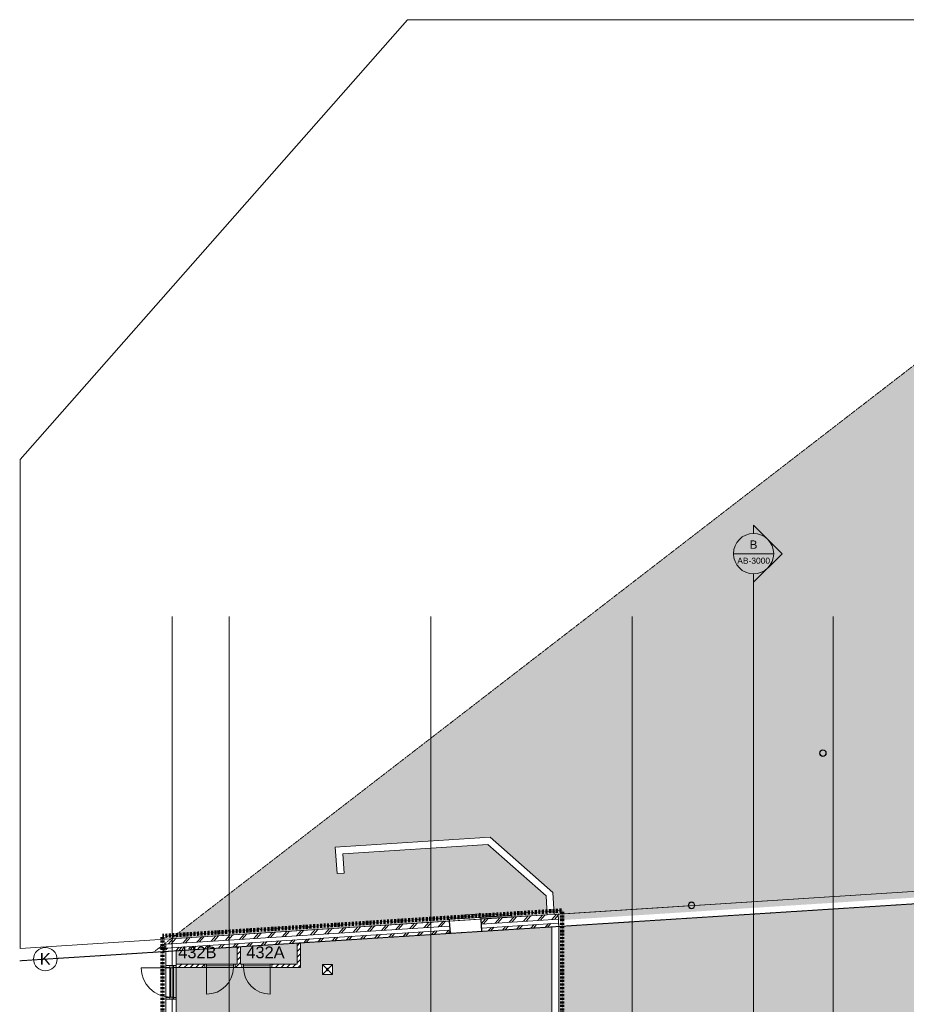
# Model space of a CAD drawing. Header units: millimetres. Extents: x 16153 to 91926, y 4686 to 113494.
# Tile 45 of 55: x 16153 to 42595, y 84109 to 113494. Entities that reach past the tile are written whole.
import ezdxf

# ---------------------------------------------------------------- set-up
doc = ezdxf.new("R2010")
doc.units = ezdxf.units.MM
for name, pattern in [('Afbreeklijn', [9, 5, -2, 0, -2]), ('ARC Dash', [4, 2, -2]), ('ARC Grid Line', [22.225, 12.7, -3.175, 3.175, -3.175]), ('ARC Section Line', [17, 10, -3, 0, -1, 0, -3])]:
    doc.linetypes.add(name, pattern=pattern)
for name, color, linetype, lineweight in [('A--A2__Ruwbouw', 8, 'Continuous', 15), ('A--AR9__AlgVoorz', 1, 'Continuous', 9), ('A--L$01A__Algemeen', 7, 'Continuous', 9), ('A--L$07A__Stramien', 1, 'Continuous', 13), ('A--L21__Buitenwanden', 3, 'Continuous', 9), ('A--L22__Binnenwanden', 2, 'Continuous', 9), ('A--L23__Vloeren', 3, 'Continuous', 9), ('A--L28__Hoofddraagconstructies', 3, 'Continuous', 9), ('A--L3__Afbouw', 2, 'Continuous', 9), ('A--L74__VasteSanitaireVoorz', 1, 'Continuous', 9), ('A--LD30__DetailPenMiddel', 3, 'Continuous', 9), ('A--LR9__AlgVoorz', 7, 'Continuous', 9), ('A--T$07A__Stramien', 1, 'Continuous', 13), ('A--TR9__AlgVoorz', 1, 'Continuous', 13)]:
    doc.layers.add(name, color=color, linetype=linetype, lineweight=lineweight)
doc.styles.add('Arial', font='arial.ttf', dxfattribs={"height": 350})
doc.styles.add('Arial_1', font='arial.ttf', dxfattribs={"height": 250})
doc.styles.add('Arial_2', font='arial.ttf', dxfattribs={"height": 180})
pattern_1 = [(45, (0, 0), (-84.85281, 84.85281), [])]
pattern_2 = [(48.646, (11178.47, 85090.2), (-225.193, 198.213), []), (48.646, (11038.58, 87285.74), (-225.1925, 198.213), [])]
pattern_3 = [(48.646, (35709.1, 86653.18), (-225.1925, 198.213), []), (48.646, (35569.2, 88848.73), (-225.1925, 198.213), [])]

# ---------------------------------------------------------------- blocks, each defined once
blk = doc.blocks.new('32_DO_WB_vo deur enkel1 - vo 2-V6-AB-Begane grond')
at = {"layer": 'A--L$01A__Algemeen'}
blk.add_line((520, -50), (520, -850), dxfattribs=at)
blk.add_arc((520, -50), 800, 180, 270, dxfattribs=at)
at = {"layer": 'A--L3__Afbouw'}
for p, q in [((-330, -50), (-330, 50)), ((-330, 50), (-280, 50)), ((-280, 50), (-280, -50)), ((-280, 0), (520, 0)), ((-280, -50), (-280, 0)), ((520, -50), (520, 50)), ((520, 50), (570, 50)), ((520, 0), (520, -50)), ((570, 50), (570, -50)), ((-280, -50), (-330, -50)), ((520, -50), (-280, -50)), ((570, -50), (520, -50))]:
    blk.add_line(p, q, dxfattribs=at)
blk = doc.blocks.new('32_DO_WB_vo deur enkel1 - vo 2-1766223-AB-Begane grond')
at = {"layer": 'A--L$01A__Algemeen'}
blk.add_line((520, 50), (520, 850), dxfattribs=at)
blk.add_arc((520, 50), 800, 90, 180, dxfattribs=at)
at = {"layer": 'A--L3__Afbouw'}
for p, q in [((-280, 50), (-330, 50)), ((-330, 50), (-330, -50)), ((520, 50), (-280, 50)), ((-280, 50), (-280, 0)), ((-280, -50), (-280, 50)), ((520, 0), (520, 50)), ((570, 50), (520, 50)), ((520, 50), (520, -50)), ((570, -50), (570, 50)), ((-330, -50), (-280, -50)), ((-280, 0), (520, 0)), ((520, -50), (570, -50))]:
    blk.add_line(p, q, dxfattribs=at)
blk = doc.blocks.new('31_DO_WB_vo deur enkel - vo-1940336-AB-Begane grond')
at = {"layer": 'A--L$01A__Algemeen'}
blk.add_line((435, 34), (435, 887), dxfattribs=at)
blk.add_arc((435, 17), 870, 90, 180, dxfattribs=at)
at = {"layer": 'A--L3__Afbouw'}
for p, q in [((-502, 34), (-435, 34)), ((-435, 34), (-435, -80)), ((-435, 34), (435, 34)), ((-435, -33), (-435, 17)), ((-435, 17), (435, 17)), ((435, 34), (502, 34)), ((435, -80), (435, 34)), ((435, 17), (435, -33)), ((-435, -80), (-502, -80)), ((435, -33), (-435, -33)), ((435, -80), (-435, -80)), ((502, -80), (435, -80))]:
    blk.add_line(p, q, dxfattribs=at)
blk = doc.blocks.new('28_SCF_ARC_stalen_kolom_rond - Stalen kolom ø200mm-V9-AB-Begane grond')
at = {"layer": 'A--L28__Hoofddraagconstructies'}
for radius, start, end in [(100, 360, 180), (100, 180, 360), (90, 0, 180), (90, 180, 360)]:
    blk.add_arc((0, 0), radius, start, end, dxfattribs=at)
blk = doc.blocks.new('52_PF_FB_Drain square1 - Second Floor-1575804-AB-Begane grond')
at = {"layer": 'A--L$01A__Algemeen'}
for p in [(-150, 150), (150, 150), (-150, -150), (150, -150)]:
    blk.add_line(p, (0, 0), dxfattribs=at)
at = {"layer": 'A--L74__VasteSanitaireVoorz'}
for p, q in [((150, 150), (-150, 150)), ((-150, 150), (-150, -150)), ((-14, 24), (-47, 24)), ((-47, 24), (-47, 18)), ((-47, 18), (-47, 24)), ((-47, 24), (-14, 24)), ((-47, 18), (-20, 18)), ((-20, 18), (-47, 18)), ((-30, 5), (-37, -11)), ((-37, -11), (-30, 5)), ((-31, -11), (-23, 6)), ((-23, 6), (-31, -11)), ((-20, 18), (-30, 5)), ((-30, 5), (-20, 18)), ((-23, 6), (-14, 19)), ((-14, 19), (-23, 6)), ((-14, 19), (-14, 24)), ((-14, 24), (-14, 19)), ((-2, 24), (-8, -1)), ((-8, -1), (-2, 24)), ((22, 24), (-2, 24)), ((-2, 24), (22, 24)), ((-2, -2), (2, 1)), ((2, 1), (-2, -2)), ((0, 4), (3, 18)), ((3, 18), (0, 4)), ((9, 8), (0, 4)), ((0, 4), (9, 8)), ((2, 1), (7, 2)), ((7, 2), (2, 1)), ((3, 18), (22, 18)), ((22, 18), (3, 18)), ((7, 2), (15, -1)), ((15, -1), (7, 2)), ((20, 3), (9, 8)), ((9, 8), (20, 3)), ((24, -8), (20, 3)), ((20, 3), (24, -8)), ((22, 18), (22, 24)), ((22, 24), (22, 18)), ((150, -150), (150, 150)), ((-150, -150), (150, -150)), ((-37, -11), (-39, -25)), ((-39, -25), (-37, -11)), ((-39, -25), (-33, -25)), ((-33, -25), (-39, -25)), ((-33, -25), (-31, -11)), ((-31, -11), (-33, -25)), ((-2, -11), (-9, -12)), ((-9, -12), (-2, -11)), ((-9, -12), (-4, -22)), ((-4, -22), (-9, -12)), ((-8, -1), (-2, -2)), ((-2, -2), (-8, -1)), ((-4, -22), (7, -26)), ((7, -26), (-4, -22)), ((1, -17), (-2, -11)), ((-2, -11), (1, -17)), ((7, -20), (1, -17)), ((1, -17), (7, -20)), ((15, -16), (7, -20)), ((7, -20), (15, -16)), ((7, -26), (15, -24)), ((15, -24), (7, -26)), ((15, -1), (18, -9)), ((18, -9), (15, -1)), ((18, -9), (15, -16)), ((15, -16), (18, -9)), ((15, -24), (20, -20)), ((20, -20), (15, -24)), ((20, -20), (24, -8)), ((24, -8), (20, -20)), ((48, -4), (28, -4)), ((28, -4), (28, -10)), ((28, -10), (28, -4)), ((28, -4), (48, -4)), ((28, -10), (48, -10)), ((48, -10), (28, -10)), ((48, -10), (48, -4)), ((48, -4), (48, -10))]:
    blk.add_line(p, q, dxfattribs=at)
blk = doc.blocks.new('28_SCF_ARC_stalen_kolom_rond - Stalen kolom ø200mm-1757749-AB-Begane grond')
at = {"layer": 'A--L28__Hoofddraagconstructies'}
h = blk.add_hatch(dxfattribs=at)
h.set_pattern_fill('FP_36', color=256, style=0, pattern_type=2)
h.set_pattern_definition([(45, (-36190.3, -87062.16), (-500, 500), []), (45, (-36020.3, -87062.16), (-500, 500), []), (45, (-36010.3, -87062.16), (-500, 500), []), (45, (-36000.3, -87062.16), (-500, 500), []), (45, (-35990.3, -87062.16), (-500, 500), []), (45, (-35980.3, -87062.16), (-500, 500), []), (45, (-35970.3, -87062.16), (-500, 500), []), (45, (-35960.3, -87062.16), (-500, 500), [])])
h.paths.add_polyline_path([(-16, -98), (17, -98), (50, -87), (77, -64), (95, -31), (100, 0), (94, 34), (69, 71), (45, 88), (16, 98), (-17, 98), (-50, 87), (-77, 64), (-95, 31), (-98, -14), (-94, -34), (-77, -64), (-45, -88), (-17, -98)])
h.paths.add_polyline_path([(16, -89), (-21, -87), (-50, -74), (-77, -45), (-88, -13), (-90, 0), (-77, 45), (-61, 64), (-45, 78), (-16, 89), (17, 88), (61, 64), (69, 58), (85, 31), (90, -2), (77, -45), (69, -58), (45, -78), (17, -88)])
for radius, start, end in [(100, 360, 180), (100, 180, 360), (90, 0, 180), (90, 180, 360)]:
    blk.add_arc((0, 0), radius, start, end, dxfattribs=at)
blk = doc.blocks.new('32_DO_WB_vo Schuifdeur - vo-2245534-AB-Begane grond')
at = {"layer": 'A--L$01A__Algemeen'}
for p, q in [((120, 335), (610, 335)), ((120, 235), (120, 335)), ((558, 365), (610, 335)), ((558, 305), (558, 365)), ((610, 335), (558, 305))]:
    blk.add_line(p, q, dxfattribs=at)
at = {"layer": 'A--L3__Afbouw'}
for p, q in [((-347, 185), (-357, 185)), ((-357, 185), (-357, -185)), ((587, 235), (-347, 235)), ((-347, 235), (-347, 185)), ((-347, 185), (587, 185)), ((-347, -185), (-347, 185)), ((587, 185), (587, 235)), ((597, 185), (587, 185)), ((587, 185), (587, -185)), ((597, -185), (597, 185)), ((-357, -185), (-347, -185)), ((587, -185), (597, -185))]:
    blk.add_line(p, q, dxfattribs=at)
at = {"layer": 'A--L3__Afbouw', "linetype": 'ARC Dash', "lineweight": 15}
for p, q in [((587, 185), (587, 235)), ((587, 235), (1517, 235)), ((1517, 185), (587, 185)), ((1517, 235), (1517, 185))]:
    blk.add_line(p, q, dxfattribs=at)
blk = doc.blocks.new('Grid - 3_5mm-18301-AB-Begane grond')
at = {"layer": 'A--T$07A__Stramien'}
blk.add_circle((0, 0), 3.5, dxfattribs=at)
blk = doc.blocks.new('Section - Default-5518-AB-Begane grond')
at = {"layer": 'A--L$01A__Algemeen', "lineweight": 13}
for p, q in [((-6, 8.49), (-14.49, 0)), ((-6, 8.49), (2.49, 0)), ((-12, 0), (-14.49, 0)), ((0, 0), (2.49, 0))]:
    blk.add_line(p, q, dxfattribs=at)
for start, end in [(360, 180), (180, 360)]:
    blk.add_arc((-6, 0), 6, start, end, dxfattribs=at)

msp = doc.modelspace()

# ---------------------------------------------------------------- hatches: boundary and pattern name
at = {"layer": 'A--A2__Ruwbouw', "lineweight": 9}
h = msp.add_hatch(dxfattribs=at)
h.set_pattern_fill('FP_20', color=256, angle=45, style=0, pattern_type=2)
h.set_pattern_definition(pattern_3)
h.paths.add_polyline_path([(20514.3, 85905.5), (28974.2, 86444.5), (28964.7, 86594.2), (20664.3, 86065.3), (20514.3, 85940.6), (20514.3, 85909.9)])
h.paths.add_polyline_path([(29926, 86505.2), (32218.8, 86651.9), (32209.3, 86800.9), (29916.5, 86654.9)])
h.paths.add_polyline_path([(49053.3, 87723.9), (50499.2, 87816), (50639.8, 87975.3), (49362, 87893.8), (49060.9, 87728.1)])
h.paths.add_polyline_path([(49053.2, 87724.5), (49362, 87893.8), (49043.7, 87873.6)])
h = msp.add_hatch(dxfattribs=at)
h.set_pattern_fill('FP_20', color=256, angle=45, style=0, pattern_type=2)
h.set_pattern_definition(pattern_3)
h.paths.add_polyline_path([(20514.3, 85685), (28988.2, 86225), (28981.8, 86324.8), (20514.3, 85785.2), (20514.3, 85704.1)])
h.paths.add_polyline_path([(29940, 86285.6), (32232.3, 86431.7), (32218.9, 86531), (29933.7, 86385.4), (29937.5, 86324.8)])
h.paths.add_polyline_path([(49067.3, 87504.3), (50603.9, 87602.2), (50697.7, 87708.4), (49060.9, 87604.1)])
h = msp.add_hatch(dxfattribs=at)
h.set_pattern_fill('FP_19', color=256, angle=60, style=0, pattern_type=2)
h.set_pattern_definition([(63.646, (0, 0), (-89.60684, 44.39159), []), (123.646, (0, 0), (-83.24767, -55.40601), [])])
h.paths.add_polyline_path([(20324.9, 85803.2), (20514.3, 85815.3), (20514.3, 85905.5), (20452.1, 85901.5), (20326.2, 85804.2)])
h = msp.add_hatch(dxfattribs=at)
h.set_pattern_fill('FP_18', color=256, angle=45, style=0, pattern_type=2)
h.set_pattern_definition(pattern_2)
h.paths.add_polyline_path([(20452.1, 85901.5), (20514.3, 85905.5), (20514.3, 85949.5), (20452.9, 85902.1)])
h = msp.add_hatch(dxfattribs=at)
h.set_pattern_fill('FP_1', color=256, angle=45, style=0, pattern_type=2)
h.set_pattern_definition(pattern_1)
h.paths.add_polyline_path([(22636.3, 85311.4), (22736.3, 85311.4), (22736.3, 85826.6), (22636.3, 85820.2), (22636.3, 85597.5)])
h = msp.add_hatch(dxfattribs=at)
h.set_pattern_fill('FP_1', color=256, angle=45, style=0, pattern_type=2)
h.set_pattern_definition(pattern_1)
h.paths.add_polyline_path([(24525.3, 85211.4), (24525.3, 85940.6), (24425.3, 85934.2), (24425.3, 85211.4), (24511.3, 85211.4)])
h = msp.add_hatch(dxfattribs=at)
h.set_pattern_fill('FP_18', color=256, angle=45, style=0, pattern_type=2)
h.set_pattern_definition(pattern_2)
h.paths.add_polyline_path([(20141, 85661.2), (20514.3, 85685), (20514.3, 85785.2), (20282.4, 85770.5), (20143.8, 85663.4)])
h = msp.add_hatch(dxfattribs=at)
h.set_pattern_fill('FP_1', color=256, angle=45, style=0, pattern_type=2)
h.set_pattern_definition(pattern_1)
h.paths.add_polyline_path([(20814.3, 85211.4), (21676.3, 85211.4), (21676.3, 85311.4), (20814.3, 85311.4), (20814.3, 85263.4)])
h.paths.add_polyline_path([(24414.3, 85211.4), (24425.3, 85211.4), (24425.3, 85311.4), (23676.3, 85311.4), (23676.3, 85211.4)])
h.paths.add_polyline_path([(22776.3, 85211.4), (22776.3, 85311.4), (22576.3, 85311.4), (22576.3, 85211.4), (22736.3, 85211.4)])
at = {"layer": 'A--AR9__AlgVoorz'}
h = msp.add_hatch(color=7, dxfattribs=at)
h.paths.add_polyline_path([(49362, 87893.8), (49053.2, 87724.5), (49043.7, 87873.6), (49065.6, 87875), (43196.3, 93042.4), (43335, 93200.1), (49284.9, 87961.7)])
h.paths.add_polyline_path([(20664.3, 86065.3), (28974.2, 86601.8), (28974.2, 86645.3), (29903.3, 86704.5), (29906.5, 86654.2), (31887.7, 86781.6), (31851.8, 87345.4), (30112.3, 88877.4), (25789.3, 88602.4), (25826.1, 88023.4), (25616.5, 88010.1), (25566.3, 88798.7), (30185.8, 89092.5), (32055.8, 87445.5), (32097.3, 86793.8), (32209.8, 86793.8), (32218.8, 86651.9), (32218.9, 86651.2), (32226.5, 86616.7), (49055.5, 87688.9), (49060.9, 87728.1), (49362, 87893.8), (50427.8, 87961.7), (52954.8, 90824.3), (52570.1, 96748), (52554.5, 96727.7), (52530, 96709.8), (52501.2, 96700), (52468.2, 96700), (52425.2, 96720.5), (52401, 96748), (52391, 96767.7), (52385.6, 96798.4), (52401, 96848.9), (52425.2, 96876.4), (52441.1, 96887.1), (52469.9, 96896.9), (52502.9, 96896.9), (52545.9, 96876.4), (52564.6, 96864.8), (52539.2, 97257.9), (52723.8, 97269.9), (52665.8, 98168), (52481.2, 98156.1), (51713.3, 110043.4), (20668.1, 86068.3)])
h.paths.add_polyline_path([(36207.7, 86963.7), (36172.9, 86963.7), (36130, 86984.2), (36105.7, 87011.7), (36092.7, 87048.4), (36090.3, 87062.2), (36105.7, 87112.6), (36130, 87140.1), (36145.9, 87150.8), (36174.7, 87160.6), (36207.7, 87160.6), (36250.6, 87140.1), (36274.9, 87112.6), (36284.9, 87092.9), (36290.1, 87061), (36274.9, 87011.7), (36250.6, 86984.2), (36234.7, 86973.5)])
h.paths.add_polyline_path([(36205.9, 86973.5), (36251.6, 86997.9), (36266.9, 87017.6), (36274.9, 87031.4), (36280.3, 87062.2), (36266.9, 87106.7), (36251.6, 87126.4), (36235.3, 87140.1), (36205.9, 87150.8), (36169.1, 87148.8), (36129, 87126.4), (36113.7, 87106.7), (36105.7, 87092.9), (36102.6, 87049), (36113.7, 87017.6), (36129, 86997.9), (36145.3, 86984.2), (36174.7, 86973.5)])
h.paths.add_polyline_path([(44655.4, 87570.2), (44620.7, 87570.2), (44579.6, 87589.1), (44553.5, 87618.2), (44543.5, 87637.9), (44538, 87668.7), (44553.5, 87719.2), (44577.7, 87746.6), (44593.6, 87757.3), (44622.4, 87767.2), (44655.4, 87767.2), (44698.4, 87746.6), (44722.6, 87719.2), (44732.6, 87699.5), (44738, 87668.7), (44722.6, 87618.2), (44698.4, 87590.7), (44682.5, 87580)])
h.paths.add_polyline_path([(44622.4, 87580), (44668.8, 87585.6), (44699.3, 87604.4), (44714.6, 87624.1), (44722.6, 87637.9), (44728, 87668.7), (44714.6, 87713.3), (44699.3, 87733), (44683, 87746.6), (44653.7, 87757.3), (44616.8, 87755.3), (44576.8, 87733), (44561.4, 87713.3), (44553.5, 87699.5), (44548, 87668.7), (44561.4, 87624.1), (44576.8, 87604.4), (44607.2, 87585.6), (44620.7, 87580.7)])
h.paths.add_polyline_path([(40125.4, 91506.5), (40092.4, 91506.5), (40049.5, 91527.1), (40025.2, 91554.5), (40015.2, 91574.2), (40009.8, 91605), (40025.2, 91655.5), (40049.5, 91683), (40065.4, 91693.7), (40094.2, 91703.5), (40127.1, 91703.5), (40170.1, 91683), (40194.4, 91655.5), (40204.4, 91635.8), (40209.8, 91605), (40194.4, 91554.5), (40170.1, 91527.1), (40154.2, 91516.4), (40127.1, 91506.5)])
h.paths.add_polyline_path([(40094.2, 91516.4), (40131, 91518.4), (40171.1, 91540.7), (40186.4, 91560.4), (40194.4, 91574.2), (40199.8, 91605), (40186.4, 91649.6), (40171.1, 91669.3), (40154.8, 91683), (40125.4, 91693.7), (40088.6, 91691.6), (40048.5, 91669.3), (40033.2, 91649.6), (40025.2, 91635.8), (40019.8, 91605), (40033.2, 91560.4), (40048.5, 91540.7), (40064.8, 91527.1), (40092.4, 91517)])
h.paths.add_polyline_path([(44011.6, 96049.1), (43968.7, 96069.6), (43944.4, 96097.1), (43934.4, 96116.8), (43929, 96147.6), (43944.4, 96198.1), (43968.7, 96225.5), (43984.6, 96236.2), (44013.4, 96246.1), (44046.4, 96246.1), (44089.3, 96225.5), (44113.6, 96198.1), (44123.6, 96178.4), (44129, 96147.6), (44113.6, 96097.1), (44089.3, 96069.6), (44073.4, 96058.9), (44044.6, 96049.1), (44013.4, 96049.1)])
h.paths.add_polyline_path([(44013.4, 96058.9), (44050.2, 96061), (44090.3, 96083.3), (44105.6, 96103), (44113.6, 96116.8), (44119, 96147.6), (44105.6, 96192.2), (44090.3, 96211.9), (44074, 96225.5), (44044.6, 96236.2), (44007.8, 96234.2), (43967.7, 96211.9), (43952.4, 96192.2), (43944.4, 96178.4), (43939, 96147.6), (43952.4, 96103), (43967.7, 96083.3), (43984, 96069.6), (44011.6, 96059.6)])
h.paths.add_polyline_path([(52469.9, 96709.8), (52506.8, 96711.8), (52546.8, 96734.2), (52562.2, 96753.9), (52570.1, 96779.7), (52562.2, 96843), (52539.2, 96869.1), (52530.6, 96876.4), (52501.2, 96887.1), (52464.3, 96885.1), (52424.3, 96862.7), (52408.9, 96843), (52401, 96829.2), (52395.6, 96798.4), (52408.9, 96753.9), (52424.3, 96734.2), (52440.6, 96720.5), (52468.2, 96710.4)])
h.paths.add_polyline_path([(47931, 100591.8), (47888, 100612.4), (47863.8, 100639.8), (47853.8, 100659.5), (47848.4, 100690.3), (47863.8, 100740.8), (47888, 100768.2), (47903.9, 100778.9), (47932.7, 100788.8), (47965.7, 100788.8), (48008.7, 100768.2), (48032.9, 100740.8), (48042.9, 100721.1), (48048.4, 100690.3), (48032.9, 100639.8), (48008.7, 100612.4), (47992.8, 100601.7), (47964, 100591.8), (47932.7, 100591.8)])
h.paths.add_polyline_path([(47932.7, 100601.7), (47969.6, 100603.7), (48009.6, 100626), (48025, 100645.7), (48032.9, 100659.5), (48038.4, 100690.3), (48025, 100734.9), (48009.6, 100754.6), (47993.4, 100768.2), (47964, 100778.9), (47927.2, 100776.9), (47887.1, 100754.6), (47871.8, 100734.9), (47863.8, 100721.1), (47858.4, 100690.3), (47871.8, 100645.7), (47887.1, 100626), (47903.4, 100612.4), (47931, 100602.3)])
h.paths.add_polyline_path([(51909.3, 105164.6), (51876.3, 105164.6), (51833.3, 105185.1), (51809.1, 105212.6), (51799.1, 105232.3), (51793.6, 105263.1), (51809.1, 105313.5), (51833.3, 105341), (51849.2, 105351.7), (51878, 105361.5), (51911, 105361.5), (51954, 105341), (51978.2, 105313.5), (51991.5, 105275.5), (51991.5, 105250.6), (51978.2, 105212.6), (51954, 105185.1), (51938.1, 105174.4), (51911, 105164.6)])
h.paths.add_polyline_path([(51878, 105174.4), (51914.9, 105176.5), (51954.9, 105198.8), (51970.3, 105218.5), (51978.2, 105232.3), (51983.6, 105263.1), (51970.3, 105307.6), (51954.9, 105327.3), (51938.6, 105341), (51909.3, 105351.7), (51872.4, 105349.7), (51832.4, 105327.3), (51817, 105307.6), (51809.1, 105293.8), (51803.6, 105263.1), (51817, 105218.5), (51832.4, 105198.8), (51848.6, 105185.1), (51876.3, 105175.1)])
h = msp.add_hatch(color=7, dxfattribs=at)
h.paths.add_polyline_path([(52758.3, 75366.4), (53798.3, 75366.4), (53798.3, 76467.4), (55599.5, 76467.4), (54511.2, 94579.2), (53089, 94487.3), (53334, 90694.7), (50603.9, 87602.2), (32232.3, 86431.7), (32232.3, 79536.4), (32282.7, 79536.4), (32282.7, 78546.4), (32232.3, 78546.4), (32232.3, 76511.4), (36051.3, 76511.4), (36051.3, 76561.9), (36931.3, 76561.9), (36931.3, 76511.4), (50593.3, 76511.4), (50593.3, 76561.9), (51473.3, 76561.9), (51473.3, 76511.4), (52513.3, 76511.4), (52513.3, 79246.3), (50901.8, 80666.9), (52544.6, 82566.9), (52620.3, 82501.4), (51042.3, 80676.4), (52613.3, 79291.4), (52613.3, 76511.4), (52573.3, 76504.7), (52573.3, 75366.4), (52672.9, 75366.4)])
h.paths.add_polyline_path([(48103.1, 77005), (47803.1, 77005), (47803.1, 77305), (48103.1, 77305), (48103.1, 77101.8)])
h.paths.add_polyline_path([(47908.4, 80656.4), (47773.4, 80656.4), (47773.4, 80956.4), (48073.4, 80956.4), (48073.4, 80656.4)])
h = msp.add_hatch(color=7, dxfattribs=at)
h.paths.add_polyline_path([(28928.2, 76511.4), (30714.3, 76512.2), (30714.3, 78401.4), (32022.3, 78401.4), (32022.3, 78536.4), (31912.3, 78536.4), (31912.3, 78546.4), (32022.3, 78546.4), (32022.3, 79536.4), (31912.3, 79536.4), (31912.3, 79546.4), (32022.3, 79546.4), (32022.3, 86418.3), (24525.3, 85937.8), (24525.3, 85211.4), (20814.3, 85211.4), (20814.3, 85261.4), (20744.3, 85261.4), (20744.3, 84259.4), (20814.3, 84259.4), (20819.3, 83714.4), (25111.3, 83713), (25111.3, 82233.1), (25390.7, 82233.1), (25390.7, 81933.1), (25111.3, 81933.1), (25111.3, 81613), (24511.3, 81613), (24513.2, 79120.4), (28928.2, 79120.4), (28928.2, 76536.1)])
h.paths.add_polyline_path([(24786.3, 82024.2), (24759.3, 82029.4), (24780.8, 82024.8)])
h.paths.add_polyline_path([(24950.8, 82090.4), (25007.7, 82162), (24991.2, 82146.8), (24957.6, 82098.2)])
h.paths.add_polyline_path([(24831.2, 82029), (24872.8, 82040.6), (24919, 82062.6), (24961.5, 82095.9), (24834.5, 82029.9)])
h.paths.add_polyline_path([(24538.4, 82234.9), (24536.8, 82282.2), (24537.4, 82253.5)])
h.paths.add_polyline_path([(24656.7, 82066.1), (24610.2, 82101.3), (24574.5, 82142.2), (24582.1, 82144.7), (24557.6, 82189), (24545.2, 82219.4), (24535.1, 82255.3), (24535.4, 82290.4), (24542.9, 82326.8), (24544.6, 82343.8), (24578.4, 82415.2), (24605.6, 82454.9), (24583.7, 82428.8), (24557.2, 82383.2), (24529.7, 82309.2), (24537.3, 82219.4), (24554.6, 82171.8), (24583.2, 82125.2), (24618.8, 82087.8), (24663.3, 82057), (24661, 82059.8)])
h.paths.add_polyline_path([(24656.7, 82066.1), (24631.7, 82087.8), (24653.8, 82068.4)])
h.paths.add_polyline_path([(24723.8, 82041), (24721.7, 82043.4), (24723.2, 82041.1)])
h.paths.add_polyline_path([(24838.7, 82041.6), (24878.7, 82055.8), (24864.8, 82055.4), (24838.6, 82041.8)])
h.paths.add_polyline_path([(24653.8, 82082), (24621.7, 82109.6), (24651.7, 82083.6)])
h.paths.add_polyline_path([(24558, 82204.8), (24548.6, 82253.3), (24557.6, 82206.7)])
h.paths.add_polyline_path([(25035.4, 82259.4), (25035, 82346), (25016.2, 82396.5), (24987.3, 82442.1), (25005.7, 82403.9), (25029.5, 82350.6), (25037.5, 82272.8)])
h.paths.add_polyline_path([(25033.3, 82310.6), (25024.4, 82348), (25032.9, 82311)])
h.paths.add_polyline_path([(25014.5, 82359.8), (24992.2, 82403.9), (25011.4, 82364.4), (25014.5, 82359.9)])
h.paths.add_polyline_path([(24550.9, 82384.5), (24622.3, 82476.7), (24590.2, 82449), (24551.4, 82385.5)])
h.paths.add_polyline_path([(24998, 82407.1), (24939.1, 82478.3), (24947.9, 82480.2), (24877.4, 82519.8), (24813.7, 82536.6), (24759.4, 82536.6), (24807.4, 82535.9), (24873.3, 82519.8), (24920.6, 82490.3), (24970.2, 82442.1), (24997.8, 82407.3)])
h.paths.add_polyline_path([(24874.2, 82507.2), (24868, 82511.3), (24874.1, 82507.2)])
h.paths.add_polyline_path([(24697.2, 82507.5), (24786.3, 82523.5), (24724.5, 82516.8), (24698.4, 82508)])
h.paths.add_polyline_path([(24849.9, 82526), (24824.6, 82530.2), (24766.4, 82533), (24792, 82530.9), (24848.5, 82526.2)])
h.paths.add_polyline_path([(24786.3, 82607.4), (24759.3, 82612.6), (24780.8, 82608)])
h.paths.add_polyline_path([(24950.8, 82673.6), (25007.7, 82745.2), (24991.2, 82730), (24957.6, 82681.4)])
h.paths.add_polyline_path([(24831.2, 82612.1), (24872.8, 82623.8), (24919, 82645.8), (24961.5, 82679.1), (24834.5, 82613.1)])
h.paths.add_polyline_path([(24538.4, 82818), (24536.8, 82865.4), (24537.4, 82836.7)])
h.paths.add_polyline_path([(24656.7, 82649.3), (24610.2, 82684.4), (24574.5, 82725.4), (24582.1, 82727.9), (24557.6, 82772.2), (24544.4, 82804.5), (24535.1, 82838.5), (24535.4, 82873.5), (24542.9, 82910), (24544.6, 82927), (24578.4, 82998.4), (24605.4, 83037.9), (24583.7, 83011.9), (24557.2, 82966.4), (24529.7, 82892.4), (24535.3, 82811.8), (24554.6, 82754.9), (24583.2, 82708.4), (24618.8, 82671), (24663.3, 82640.1), (24661, 82642.9)])
h.paths.add_polyline_path([(24656.7, 82649.3), (24631.4, 82671.2), (24653.8, 82651.5)])
h.paths.add_polyline_path([(24723.8, 82624.2), (24721.7, 82626.6), (24723.2, 82624.3)])
h.paths.add_polyline_path([(24838.7, 82624.8), (24878.7, 82639), (24861.6, 82637.4), (24838.6, 82624.9)])
h.paths.add_polyline_path([(30863, 82636.9), (30579.9, 82636.9), (30579.9, 82936.9), (30879.9, 82936.9), (30879.9, 82636.9)])
h.paths.add_polyline_path([(24653.8, 82665.2), (24621.7, 82692.8), (24651.7, 82666.8)])
h.paths.add_polyline_path([(24558, 82787.9), (24551.3, 82829.2), (24558, 82788)])
h.paths.add_polyline_path([(25035.4, 82842.6), (25035, 82929.2), (25016.2, 82979.7), (24987.3, 83025.3), (25005.7, 82987.1), (25029.5, 82933.8), (25037.5, 82856)])
h.paths.add_polyline_path([(25033.3, 82893.7), (25024.4, 82931.1), (25032.9, 82894.2)])
h.paths.add_polyline_path([(25014.5, 82943), (24992.2, 82987.1), (25011.4, 82947.6), (25014.5, 82943)])
h.paths.add_polyline_path([(24550.9, 82967.7), (24622.3, 83059.9), (24590.2, 83032.2), (24551.4, 82968.7)])
h.paths.add_polyline_path([(24998, 82990.3), (24939.1, 83061.5), (24947.9, 83063.4), (24877.4, 83102.9), (24813.7, 83119.7), (24759.4, 83119.7), (24807.4, 83119.1), (24873.3, 83102.9), (24922, 83072.4), (24970.2, 83025.3), (24997.8, 82990.5)])
h.paths.add_polyline_path([(24874.2, 83090.4), (24868, 83094.5), (24874.1, 83090.4)])
h.paths.add_polyline_path([(24697.2, 83090.7), (24786.3, 83106.7), (24724.5, 83100), (24698.4, 83091.1)])
h.paths.add_polyline_path([(24849.9, 83109.2), (24824.6, 83113.4), (24766.4, 83116.1), (24792, 83114.1), (24848.5, 83109.4)])
h.paths.add_polyline_path([(25479.3, 84994.4), (25179.3, 84994.4), (25179.3, 85294.4), (25479.3, 85294.4), (25479.3, 85062.6)])
for points in [[(20814.3, 85311.4), (22636.3, 85311.4), (22636.3, 85820.2), (20814.3, 85702.5), (20814.3, 85597.5)], [(23624.5, 85311.4), (24425.3, 85311.4), (24425.3, 85934.2), (22736.3, 85821.1), (22736.3, 85311.4), (22826.3, 85311.4)]]:
    msp.add_hatch(color=7, dxfattribs=at).paths.add_polyline_path(points)

# ---------------------------------------------------------------- linework, layer by layer
at = {"layer": 'A--L$01A__Algemeen', "lineweight": 13}
msp.add_line((37440.4, 97557.7), (38640.4, 97557.7), dxfattribs=at)
at = {"layer": 'A--L$01A__Algemeen', "linetype": 'ARC Section Line', "lineweight": 13}
msp.add_line((38040.4, 96957.7), (38040.4, 42579.2), dxfattribs=at)
at = {"layer": 'A--L$07A__Stramien', "linetype": 'ARC Grid Line'}
for p, q in [((20704.3, 95686.5), (20704.3, 39745.5)), ((22402.3, 95686.5), (22402.3, 39745.5)), ((28417.3, 95686.5), (28417.3, 39745.5)), ((34417.3, 95686.5), (34417.3, 39745.5)), ((40417.3, 95686.5), (40417.3, 39745.5)), ((62334.7, 88349.7), (17266.9, 85478.1))]:
    msp.add_line(p, q, dxfattribs=at)
at = {"layer": 'A--L21__Buitenwanden', "lineweight": 15}
for p, q in [((20324.9, 85803.2), (20514.3, 85815.3)), ((20452.1, 85901.5), (20514.3, 85905.5)), ((20514.3, 85815.3), (20514.3, 85905.5)), ((20814.3, 86074.9), (20664.3, 86065.3)), ((16152.6, 85407.1), (17852.3, 85515.4)), ((20140.6, 85661.2), (20514.3, 85685)), ((20282.4, 85770.5), (20514.3, 85785.2)), ((20514.3, 85685), (20514.3, 85263.4)), ((20814.3, 85263.4), (20814.3, 85704.1)), ((20514.3, 85263.4), (20814.3, 85263.4)), ((20814.3, 84259.4), (20514.3, 84259.4)), ((20514.3, 84259.4), (20514.3, 82263.4)), ((20814.3, 82263.4), (20814.3, 84259.4))]:
    msp.add_line(p, q, dxfattribs=at)
at = {"layer": 'A--L22__Binnenwanden', "lineweight": 15}
for p, q in [((30185.8, 89092.5), (25566.3, 88798.7)), ((32055.8, 87445.5), (30185.8, 89092.5)), ((25566.3, 88798.7), (25616.5, 88010.1)), ((25789.3, 88602.4), (30112.3, 88877.4)), ((30112.3, 88877.4), (31851.8, 87345.4)), ((25826.1, 88023.4), (25789.3, 88602.4)), ((25616.5, 88010.1), (25826.1, 88023.4)), ((31851.8, 87345.4), (31887.8, 86780.5)), ((32097.3, 86793.8), (32055.8, 87445.5)), ((32209.3, 86800.9), (29916.5, 86654.9)), ((32232.9, 86431.7), (32209.3, 86800.9)), ((20514.3, 85905.5), (28974.2, 86444.5)), ((28964.7, 86594.2), (20814.3, 86074.9)), ((28988.2, 86225), (28964.7, 86594.2)), ((29916.5, 86654.9), (29940, 86285.6)), ((29926, 86505.2), (32218.9, 86651.2)), ((29933.7, 86385.4), (32226.5, 86531.5)), ((29940, 86285.6), (32232.9, 86431.7)), ((32022.3, 86418.3), (32022.3, 79546.4)), ((32232.3, 79546.4), (32232.3, 86431.7)), ((20514.3, 85785.2), (28981.8, 86324.8)), ((20514.3, 85685), (28988.2, 86225)), ((22636.3, 85820.2), (22636.3, 85311.4)), ((22736.3, 85311.4), (22736.3, 85826.6)), ((24425.3, 85934.2), (24425.3, 85311.4)), ((24525.3, 85211.4), (24525.3, 85940.6)), ((21676.3, 85311.4), (20814.3, 85311.4)), ((20814.3, 85263.4), (20814.3, 85211.4)), ((22636.3, 85311.4), (22576.3, 85311.4)), ((22776.3, 85311.4), (22736.3, 85311.4)), ((24425.3, 85311.4), (23676.3, 85311.4)), ((20814.3, 85211.4), (21676.3, 85211.4)), ((22576.3, 85211.4), (22776.3, 85211.4)), ((23676.3, 85211.4), (24525.3, 85211.4))]:
    msp.add_line(p, q, dxfattribs=at)
at = {"layer": 'A--L22__Binnenwanden'}
for p, q in [((29930, 86285), (28998.2, 86225.6)), ((21726.3, 85311.4), (22526.3, 85311.4)), ((22826.3, 85311.4), (23624.5, 85311.4))]:
    msp.add_line(p, q, dxfattribs=at)
at = {"layer": 'A--L23__Vloeren'}
for p, q in [((44579.6, 87589.1), (36290.1, 87061)), ((32209.3, 86800.9), (36092.7, 87048.4)), ((36102.6, 87049), (36280.5, 87060.3)), ((32226.5, 86531.5), (32232.3, 86441.4)), ((32232.3, 86441.4), (32232.3, 86431.7)), ((20514.3, 85263.4), (20514.3, 85211.4)), ((25179.3, 84994.4), (25179.3, 85294.4)), ((25179.3, 85294.4), (25479.3, 85294.4)), ((25479.3, 85294.4), (25479.3, 84994.4)), ((20630.3, 85211.4), (20514.3, 85211.4)), ((20514.3, 85211.4), (20514.3, 84311.4)), ((20814.3, 85211.4), (20744.3, 85211.4)), ((25479.3, 84994.4), (25179.3, 84994.4)), ((20514.3, 84311.4), (20514.3, 84259.4)), ((20514.3, 84311.4), (20630.3, 84311.4)), ((20744.3, 84311.4), (20814.3, 84311.4)), ((20814.3, 84311.4), (20814.3, 84259.4))]:
    msp.add_line(p, q, dxfattribs=at)
at = {"layer": 'A--LD30__DetailPenMiddel', "linetype": 'ARC Dash'}
for p, q in [((20140.7, 85661), (56181.3, 113493.9)), ((16152.6, 85407.3), (20140.7, 85661))]:
    msp.add_line(p, q, dxfattribs=at)
at = {"layer": 'A--LD30__DetailPenMiddel'}
for p, q in [((32232.3, 86431.7), (49067.3, 87504.3)), ((28998.2, 86225.6), (29930, 86285))]:
    msp.add_line(p, q, dxfattribs=at)
at = {"layer": 'A--LD30__DetailPenMiddel', "linetype": 'Afbreeklijn', "lineweight": 100}
for p, q in [((20414.3, 86149.6), (32332.3, 86909)), ((32332.3, 86909), (32332.3, 76611.4)), ((20414.3, 76111.4), (20414.3, 86149.6))]:
    msp.add_line(p, q, dxfattribs=at)
at = {"layer": 'A--LR9__AlgVoorz'}
for p, q in [((27717.4, 113487.1), (16165.5, 100371.1)), ((51675.7, 113487.1), (27717.4, 113487.1)), ((16165.5, 100371.1), (16165.5, 85778.7)), ((25566.3, 88798.7), (30185.8, 89092.5)), ((30185.8, 89092.5), (32055.8, 87445.5)), ((25616.5, 88010.1), (25566.3, 88798.7)), ((30112.3, 88877.4), (25789.3, 88602.4)), ((31851.8, 87345.4), (30112.3, 88877.4)), ((25789.3, 88602.4), (25826.1, 88023.4)), ((25826.1, 88023.4), (25616.5, 88010.1)), ((32097.3, 86793.8), (49065.6, 87875)), ((31887.8, 86780.5), (31851.8, 87345.4)), ((32055.8, 87445.5), (32097.3, 86793.8)), ((20652.5, 86064.6), (31887.8, 86780.5)), ((16165.5, 85778.7), (20652.5, 86064.6))]:
    msp.add_line(p, q, dxfattribs=at)
at = {"layer": 'A--LR9__AlgVoorz', "flags": 128}
for points in [[(52613.3, 76511.4), (52613.3, 76351.4), (52573.3, 76351.4), (52573.3, 75366.4), (53798.3, 75366.4), (53798.3, 76467.4), (55599.5, 76467.4), (54517.2, 94579.5), (53089, 94487.3), (53317.1, 90955.1), (53334, 90694.7), (53161.2, 90499), (50777.2, 87798.5), (50603.9, 87602.2), (50342.4, 87585.6), (32232.3, 86431.7), (32232.3, 76511.4), (52513.3, 76511.4), (52513.3, 79246.3), (50901.8, 80666.9), (52544.6, 82566.9), (52620.3, 82501.4), (51042.3, 80676.4), (52613.3, 79291.4)], [(32022.3, 78401.4), (32022.3, 86418.3), (24525.3, 85940.6), (24525.3, 85211.4), (22686.3, 85211.4), (20814.3, 85211.4), (20814.3, 83714.4), (24511.3, 83714.4), (24511.3, 80063.4), (24511.3, 79120.4), (24536.3, 79120.4), (28928.2, 79120.4), (28928.2, 76536.4), (28928.2, 76511.4), (30714.3, 76511.4), (30714.3, 78401.4)], [(20814.3, 85311.4), (22636.3, 85311.4), (22636.3, 85820.2), (20814.3, 85704.1)], [(24425.3, 85311.4), (24425.3, 85934.2), (22736.3, 85826.6), (22736.3, 85311.4)]]:
    msp.add_lwpolyline(points, close=True, dxfattribs=at)

# ---------------------------------------------------------------- block references
at = {"layer": 'A--L$01A__Algemeen', "lineweight": 13, "xscale": 99.99999999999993, "yscale": 99.99999999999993, "zscale": 99.99999999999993, "rotation": 269.9999999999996}
msp.add_blockref('Section - Default-5518-AB-Begane grond', (38040.4, 96957.7), dxfattribs=at)
at = {"layer": 'A--L28__Hoofddraagconstructies'}
for name, p in [('28_SCF_ARC_stalen_kolom_rond - Stalen kolom ø200mm-V9-AB-Begane grond', (40109.8, 91605)), ('28_SCF_ARC_stalen_kolom_rond - Stalen kolom ø200mm-1757749-AB-Begane grond', (36190.3, 87062.2))]:
    msp.add_blockref(name, p, dxfattribs=at)
at = {"layer": 'A--L3__Afbouw'}
for name, p, rotation in [('32_DO_WB_vo Schuifdeur - vo-2245534-AB-Begane grond', (29332.6, 86432.3), 3.645716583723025), ('31_DO_WB_vo deur enkel - vo-1940336-AB-Begane grond', (20664.3, 84761.4), 89.99999999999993), ('32_DO_WB_vo deur enkel1 - vo 2-1766223-AB-Begane grond', (22246.3, 85261.4), 180)]:
    msp.add_blockref(name, p, dxfattribs=dict(at, rotation=rotation))
msp.add_blockref('32_DO_WB_vo deur enkel1 - vo 2-V6-AB-Begane grond', (23106.3, 85261.4), dxfattribs=at)
at = {"layer": 'A--L74__VasteSanitaireVoorz', "rotation": 269.9999999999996}
msp.add_blockref('52_PF_FB_Drain square1 - Second Floor-1575804-AB-Begane grond', (25329.3, 85144.4), dxfattribs=at)
at = {"layer": 'A--T$07A__Stramien', "xscale": 99.99999999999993, "yscale": 99.99999999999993, "zscale": 99.99999999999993, "rotation": 93.64571658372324}
msp.add_blockref('Grid - 3_5mm-18301-AB-Begane grond', (16917.6, 85455.9), dxfattribs=at)

# ---------------------------------------------------------------- texts
at = {"layer": 'A--L$01A__Algemeen', "lineweight": 13, "attachment_point": 1}
for s, insert, char_height, width, style in [('B', (37921.4, 97952.3), 250, 280.591, 'Arial_1'), ('AB-3000', (37554.4, 97436.9), 180, 1170.464, 'Arial_2')]:
    msp.add_mtext(s, dxfattribs=dict(at, insert=insert, char_height=char_height, width=width, style=style))
at = {"layer": 'A--T$07A__Stramien', "insert": (16751.7, 85637.2), "char_height": 350, "width": 400.844, "attachment_point": 1, "style": 'Arial'}
msp.add_mtext('K', dxfattribs=at)
at = {"layer": 'A--TR9__AlgVoorz', "char_height": 350, "width": 1410.97, "attachment_point": 1, "style": 'Arial'}
for s, insert in [('432B', (20881.1, 85834.1)), ('432A', (22911.8, 85834.1))]:
    msp.add_mtext(s, dxfattribs=dict(at, insert=insert))

doc.saveas('drawing.dxf')
